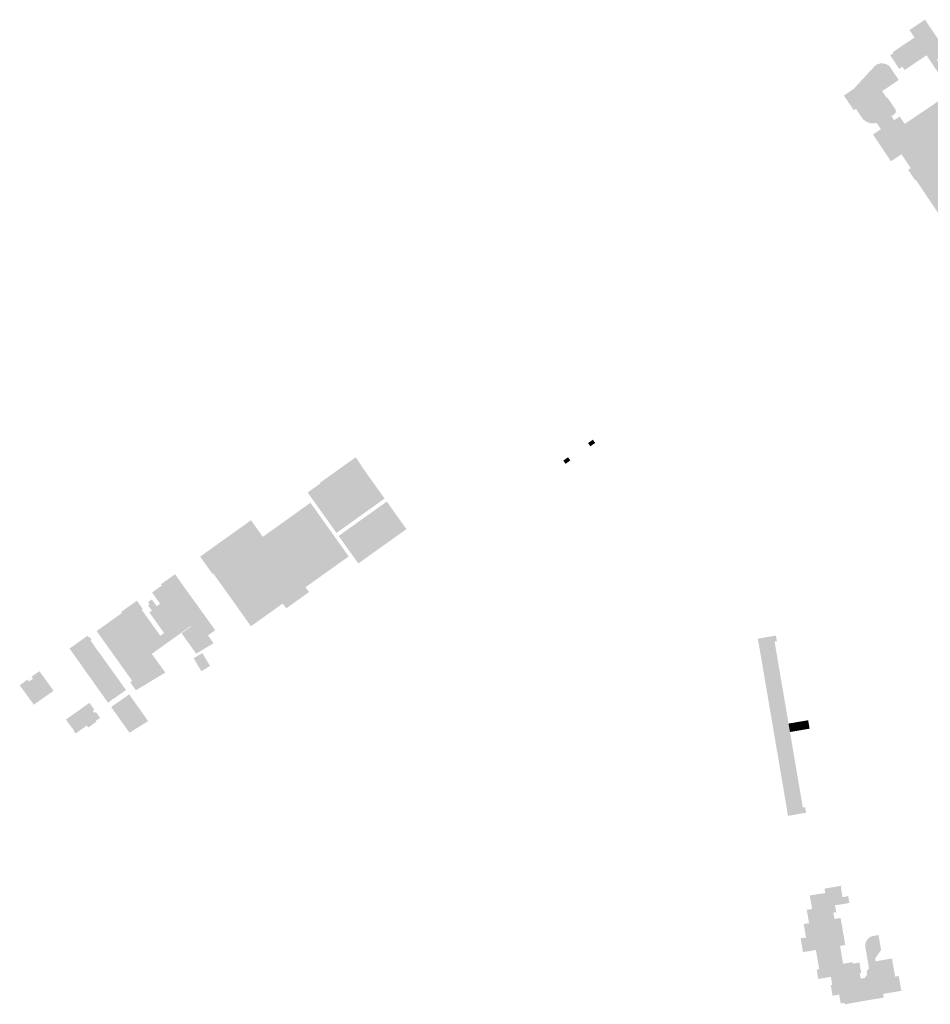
# Model space of a CAD drawing. Header units: inches. Extents: x 83227 to 84672, y 446279 to 447190.
# Tile 1 of 5: x 83227 to 83766, y 446384 to 446966. Entities that reach past the tile are written whole.
import ezdxf

# ---------------------------------------------------------------- set-up
doc = ezdxf.new("R2010")
doc.units = ezdxf.units.IN
doc.header["$MEASUREMENT"] = 0

msp = doc.modelspace()

# ---------------------------------------------------------------- hatches: boundary and pattern name
for points in [[(83789.51, 446891.94), (83818.98, 446848.05), (83818.45, 446847.69), (83805.43, 446838.95), (83813.09, 446827.55), (83813.4, 446827.09), (83812.89, 446826.74), (83809.21, 446824.27), (83809.02, 446824.14), (83806.18, 446822.24), (83803.86, 446820.67), (83803.25, 446820.27), (83800.92, 446818.7), (83800.34, 446818.31), (83798.01, 446816.75), (83796.97, 446816.05), (83795.18, 446814.85), (83757.2, 446871.37), (83756.83, 446871.13), (83753, 446876.83), (83752.56, 446877.48), (83754.05, 446878.48), (83749.41, 446885.44), (83749.2, 446885.75), (83748.58, 446886.68), (83746.98, 446885.6), (83746.02, 446884.96), (83743.29, 446883.13), (83743.18, 446883.05), (83742.35, 446882.49), (83741.83, 446883.28), (83739.91, 446886.14), (83739.3, 446887.05), (83737.38, 446889.91), (83736.76, 446890.84), (83734.84, 446893.7), (83734.2, 446894.66), (83732.29, 446897.51), (83731.74, 446898.33), (83732.57, 446898.89), (83735.41, 446900.8), (83736.33, 446901.42), (83736.34, 446901.43), (83736.42, 446901.48), (83744.26, 446906.77), (83746.69, 446908.42), (83747.51, 446908.97), (83747.73, 446908.66), (83748.07, 446908.15), (83750, 446905.34), (83750.49, 446904.61), (83778.15, 446923.21), (83770.26, 446934.93), (83770.03, 446935.26), (83768.21, 446937.97), (83767.98, 446938.32), (83763.38, 446945.14), (83752.21, 446937.62), (83751.88, 446937.39), (83750.45, 446936.43), (83749.13, 446938.4), (83747.55, 446937.35), (83747.27, 446937.16), (83741.91, 446945.15), (83743.78, 446946.38), (83743.38, 446946.98), (83756.31, 446955.66), (83753.35, 446960.08), (83762.5, 446966.2), (83772.04, 446952.09), (83775.61, 446946.8), (83775.7, 446946.67), (83769.43, 446942.5), (83790.43, 446911.22), (83787.79, 446909.46), (83793.72, 446900.63), (83793.55, 446900.52), (83786.78, 446896.01), (83789.51, 446891.94), (83789.51, 446891.94)], [(83744.31, 446934.52), (83746.97, 446930.56), (83737.16, 446923.96), (83739.97, 446919.78), (83740.38, 446920.05), (83744.94, 446913.29), (83745.04, 446913.12), (83745.12, 446912.95), (83745.18, 446912.78), (83745.23, 446912.59), (83745.27, 446912.41), (83745.29, 446912.22), (83745.29, 446912.03), (83745.27, 446911.84), (83745.24, 446911.65), (83745.19, 446911.47), (83745.13, 446911.29), (83745.05, 446911.12), (83744.96, 446910.96), (83744.85, 446910.8), (83744.73, 446910.65), (83744.6, 446910.52), (83744.45, 446910.4), (83744.3, 446910.29), (83742.62, 446909.2), (83743.62, 446907.71), (83744.26, 446906.77), (83736.42, 446901.48), (83735.79, 446902.42), (83733.92, 446905.19), (83733.25, 446905.04), (83732.58, 446904.94), (83731.89, 446904.9), (83731.21, 446904.92), (83730.53, 446905), (83729.86, 446905.13), (83729.2, 446905.32), (83728.52, 446905.58), (83727.87, 446905.9), (83727.25, 446906.27), (83726.66, 446906.7), (83726.12, 446907.18), (83725.62, 446907.7), (83725.16, 446908.27), (83724.76, 446908.87), (83721.65, 446913.53), (83719.91, 446916.12), (83719.58, 446916.73), (83719.3, 446917.37), (83719.07, 446918.04), (83718.9, 446918.71), (83718.79, 446919.41), (83718.74, 446920.1), (83718.74, 446920.8), (83718.81, 446921.5), (83718.94, 446922.19), (83719.12, 446922.86), (83719.36, 446923.52), (83719.66, 446924.16), (83720.01, 446924.76), (83720.41, 446925.34), (83720.49, 446925.43), (83720.57, 446925.53), (83720.65, 446925.63), (83720.73, 446925.72), (83720.81, 446925.82), (83720.89, 446925.91), (83732.4, 446938.37), (83732.82, 446938.78), (83733.26, 446939.15), (83733.74, 446939.47), (83734.25, 446939.76), (83734.78, 446939.99), (83735.33, 446940.17), (83735.89, 446940.3), (83736.47, 446940.38), (83737.04, 446940.4), (83737.62, 446940.38), (83738.2, 446940.29), (83738.76, 446940.16), (83739.31, 446939.97), (83739.84, 446939.74), (83740.34, 446939.45), (83740.82, 446939.12), (83741.1, 446939.29), (83744.31, 446934.52), (83744.31, 446934.52)], [(83718.74, 446920.1), (83718.79, 446919.41), (83718.9, 446918.71), (83719.07, 446918.04), (83719.3, 446917.37), (83719.58, 446916.73), (83719.91, 446916.12), (83721.65, 446913.53), (83720.39, 446912.68), (83714.51, 446921.44), (83714.76, 446921.59), (83714.79, 446921.54), (83720.41, 446925.34), (83720.01, 446924.76), (83719.66, 446924.16), (83719.36, 446923.52), (83719.12, 446922.86), (83718.94, 446922.19), (83718.81, 446921.5), (83718.74, 446920.8), (83718.74, 446920.1)], [(83566.08, 446717.9), (83567.45, 446716), (83564.61, 446714), (83563.26, 446715.91), (83566.08, 446717.9), (83566.08, 446717.9)], [(83426.09, 446707.07), (83429.16, 446702.76), (83428.99, 446702.64), (83442.91, 446683.12), (83414.45, 446662.82), (83400.85, 446681.88), (83397.42, 446686.7), (83404.92, 446692.05), (83404.66, 446692.42), (83425.79, 446707.49), (83426.09, 446707.07), (83426.09, 446707.07)], [(83552.74, 446705.63), (83549.94, 446703.65), (83548.59, 446705.56), (83551.39, 446707.54), (83552.74, 446705.63), (83552.74, 446705.63)], [(83406.04, 446637.77), (83396.14, 446630.72), (83398.23, 446627.85), (83384.76, 446618.21), (83382.67, 446621.05), (83375.98, 446616.28), (83363.83, 446607.63), (83363.74, 446607.76), (83363.71, 446607.81), (83355.1, 446619.98), (83352.78, 446623.22), (83341.67, 446638.75), (83341.24, 446638.44), (83340.9, 446638.92), (83370.98, 446660.4), (83370.91, 446660.5), (83399.08, 446680.65), (83421.69, 446648.91), (83419.14, 446647.09), (83406.04, 446637.77), (83406.04, 446637.77)], [(83455.82, 446665.06), (83427.36, 446644.76), (83427.17, 446645.02), (83415.73, 446661.03), (83444.22, 446681.35), (83455.82, 446665.06), (83455.82, 446665.06)], [(83370.98, 446660.4), (83340.9, 446638.92), (83338.33, 446642.51), (83333.82, 446648.81), (83363.93, 446670.31), (83370.91, 446660.5), (83370.98, 446660.4), (83370.98, 446660.4)], [(83322.02, 446634.12), (83320.08, 446632.73), (83319.73, 446633.22), (83314.52, 446629.48), (83315.26, 446628.43), (83314.36, 446627.79), (83316.18, 446625.23), (83315.98, 446625.09), (83310.18, 446620.96), (83308.08, 446623.92), (83307.99, 446623.85), (83307.35, 446624.75), (83307.43, 446624.81), (83305.43, 446627.61), (83305.6, 446627.73), (83311.17, 446631.73), (83310.66, 446632.43), (83310.83, 446632.56), (83318.98, 446638.39), (83319.29, 446637.96), (83321.62, 446634.68), (83322.02, 446634.12), (83322.02, 446634.12)], [(83325.66, 446629.05), (83331.85, 446620.44), (83333.13, 446618.68), (83334.54, 446616.72), (83336.84, 446613.53), (83328.49, 446607.53), (83328.3, 446607.79), (83320.69, 446602.35), (83319.07, 446604.63), (83326.42, 446609.87), (83326.74, 446609.43), (83326.99, 446609.62), (83315.98, 446625.09), (83316.18, 446625.23), (83314.36, 446627.79), (83315.26, 446628.43), (83314.52, 446629.48), (83319.73, 446633.22), (83320.08, 446632.73), (83322.02, 446634.12), (83325.63, 446629.03), (83325.66, 446629.05), (83325.66, 446629.05)], [(83315.98, 446625.09), (83326.99, 446609.62), (83326.74, 446609.43), (83326.42, 446609.87), (83319.07, 446604.63), (83318.92, 446604.53), (83308.13, 446619.49), (83310.18, 446620.96), (83315.98, 446625.09)], [(83320.69, 446602.35), (83305.25, 446591.31), (83301.9, 446595.97), (83301.96, 446596.02), (83287.46, 446616.35), (83296.41, 446622.73), (83299.86, 446617.91), (83299.92, 446617.83), (83299.29, 446617.38), (83310.27, 446602.01), (83312.53, 446603.62), (83303.81, 446615.83), (83305.27, 446616.87), (83303.01, 446620.03), (83303.95, 446620.7), (83303.85, 446620.83), (83303.07, 446621.92), (83305.25, 446623.48), (83318.92, 446604.53), (83319.07, 446604.63), (83320.69, 446602.35), (83320.69, 446602.35)], [(83305.25, 446591.31), (83313.16, 446580.31), (83313.2, 446580.25), (83295.88, 446569.79), (83292.44, 446574.58), (83293.61, 446575.4), (83291.21, 446578.8), (83291.05, 446578.68), (83290.87, 446578.94), (83291.02, 446579.05), (83287.43, 446584.08), (83287.28, 446583.97), (83287.1, 446584.22), (83287.26, 446584.33), (83283.66, 446589.36), (83283.51, 446589.25), (83283.33, 446589.49), (83283.49, 446589.6), (83279.89, 446594.64), (83279.74, 446594.53), (83279.56, 446594.77), (83279.72, 446594.88), (83276.12, 446599.92), (83275.97, 446599.81), (83275.88, 446599.94), (83275.78, 446600.07), (83275.93, 446600.17), (83272.62, 446604.82), (83287.57, 446615.46), (83287.11, 446616.1), (83287.46, 446616.35), (83301.96, 446596.02), (83301.9, 446595.97), (83305.25, 446591.31), (83305.25, 446591.31)], [(83342.79, 446605.33), (83338.49, 446602.24), (83341.73, 446597.6), (83335.75, 446593.96), (83335.57, 446593.85), (83331.51, 446591.39), (83331.48, 446591.45), (83322.84, 446603.49), (83328.49, 446607.53), (83336.84, 446613.53), (83336.89, 446613.56), (83337.07, 446613.3), (83337.03, 446613.27), (83338.04, 446611.85), (83342.54, 446605.57), (83342.59, 446605.61), (83342.79, 446605.33), (83342.79, 446605.33)], [(83271.07, 446596.59), (83271.16, 446596.46), (83271.01, 446596.35), (83274.6, 446591.33), (83274.75, 446591.43), (83274.94, 446591.17), (83274.85, 446591.1), (83278.43, 446586.08), (83278.52, 446586.15), (83278.72, 446585.88), (83278.63, 446585.81), (83282.21, 446580.79), (83282.3, 446580.86), (83282.47, 446580.62), (83271.72, 446573), (83271.55, 446573.23), (83271.64, 446573.29), (83268.06, 446578.32), (83267.97, 446578.25), (83267.79, 446578.51), (83267.88, 446578.58), (83264.29, 446583.61), (83264.2, 446583.54), (83264.01, 446583.81), (83264.15, 446583.91), (83260.57, 446588.94), (83260.43, 446588.84), (83260.24, 446589.11), (83260.37, 446589.21), (83256.79, 446594.23), (83256.66, 446594.13), (83256.47, 446594.39), (83267.2, 446602), (83267.39, 446601.74), (83267.3, 446601.67), (83267.79, 446600.99), (83268.37, 446601.4), (83269.64, 446599.61), (83269.07, 446599.2), (83270.88, 446596.65), (83270.98, 446596.72), (83271.07, 446596.59), (83271.07, 446596.59)], [(83673.55, 446598.56), (83682.11, 446548.29), (83682.34, 446546.93), (83690.25, 446500.49), (83691.47, 446500.7), (83691.62, 446500.72), (83691.77, 446499.84), (83692.13, 446497.76), (83692.19, 446497.39), (83691.91, 446497.34), (83691.61, 446497.29), (83687.51, 446496.6), (83683.35, 446495.89), (83681.44, 446495.57), (83680.82, 446499.23), (83680.89, 446499.24), (83664.27, 446596.88), (83664.2, 446596.86), (83663.61, 446600.29), (83674.37, 446602.12), (83674.93, 446598.79), (83674.78, 446598.77), (83673.55, 446598.56), (83673.55, 446598.56)], [(83335.14, 446591.79), (83339.7, 446584.16), (83334.55, 446581.08), (83329.99, 446588.72), (83335.14, 446591.79), (83335.14, 446591.79)], [(83238.92, 446580.92), (83247.14, 446569.46), (83235.48, 446561.28), (83227.11, 446572.77), (83231.79, 446576.1), (83232.6, 446574.96), (83234.94, 446576.62), (83234.12, 446577.76), (83238.8, 446581.09), (83238.92, 446580.92), (83238.92, 446580.92)], [(83282.47, 446580.62), (83282.49, 446580.59), (83282.4, 446580.52), (83285.99, 446575.5), (83286.08, 446575.57), (83286.27, 446575.3), (83286.18, 446575.23), (83289.78, 446570.2), (83289.87, 446570.26), (83290.05, 446570), (83282.9, 446564.92), (83282.84, 446565.01), (83279.78, 446562.84), (83279.58, 446562.7), (83279.65, 446562.61), (83279.29, 446562.36), (83279.11, 446562.62), (83279.2, 446562.69), (83275.61, 446567.73), (83275.52, 446567.66), (83275.33, 446567.92), (83275.42, 446567.99), (83271.83, 446573.03), (83271.74, 446572.97), (83271.72, 446573), (83282.47, 446580.62), (83282.47, 446580.62)], [(83291.84, 446567.38), (83293.68, 446564.79), (83293.78, 446564.86), (83293.97, 446564.59), (83293.87, 446564.52), (83301.23, 446554.18), (83301.32, 446554.25), (83301.51, 446553.98), (83301.49, 446553.97), (83301.42, 446553.91), (83303.09, 446551.56), (83292.02, 446544.71), (83290.82, 446546.4), (83290.73, 446546.34), (83290.53, 446546.61), (83290.62, 446546.67), (83287.05, 446551.7), (83286.96, 446551.64), (83286.77, 446551.91), (83286.86, 446551.97), (83283.28, 446557.01), (83283.19, 446556.94), (83283, 446557.2), (83283.09, 446557.27), (83281.24, 446559.87), (83281.66, 446560.17), (83291.84, 446567.38), (83291.84, 446567.38)], [(83272.52, 446556.48), (83274.66, 446553.47), (83272.14, 446551.77), (83272.47, 446551.26), (83267.72, 446547.79), (83266.82, 446548.92), (83260.38, 446544.36), (83259.98, 446544.85), (83259.74, 446544.71), (83259.15, 446545.6), (83259.35, 446545.76), (83258.1, 446547.6), (83258.04, 446547.53), (83254.48, 446552.53), (83268.18, 446562.21), (83268.35, 446562.34), (83271.22, 446558.31), (83270.35, 446557.68), (83271.28, 446556.4), (83272.15, 446557.01), (83272.4, 446556.65), (83272.52, 446556.48), (83272.52, 446556.48)], [(83688.22, 446549.33), (83688.46, 446547.97), (83688.76, 446546.16), (83682.65, 446545.12), (83682.34, 446546.93), (83682.11, 446548.29), (83681.8, 446550.11), (83687.91, 446551.15), (83688.22, 446549.33)], [(83687.91, 446551.15), (83693.41, 446552.08), (83694.26, 446547.09), (83688.76, 446546.16), (83688.46, 446547.97), (83688.22, 446549.33), (83687.91, 446551.15), (83687.91, 446551.15)], [(83712.59, 446435.25), (83713.11, 446432.22), (83713.15, 446432), (83713.87, 446427.79), (83715.34, 446419.22), (83712.28, 446418.71), (83714.04, 446408.12), (83719.65, 446409.08), (83719.79, 446408.2), (83723.7, 446408.88), (83724.73, 446402.96), (83724.78, 446402.64), (83723.91, 446402.48), (83724.36, 446399.65), (83724.41, 446399.36), (83726.89, 446399.76), (83728.28, 446401.69), (83728.02, 446403.18), (83727.96, 446403.5), (83728.12, 446403.53), (83728.07, 446403.85), (83729.09, 446405.16), (83729.4, 446405.21), (83727.19, 446418.19), (83727.16, 446418.71), (83727.18, 446419.22), (83727.25, 446419.74), (83727.35, 446420.24), (83727.5, 446420.73), (83727.69, 446421.21), (83727.93, 446421.67), (83728.2, 446422.11), (83728.51, 446422.53), (83728.85, 446422.91), (83729.22, 446423.27), (83729.63, 446423.59), (83730.06, 446423.88), (83730.51, 446424.12), (83730.98, 446424.33), (83731.47, 446424.5), (83735.03, 446425.1), (83735.07, 446424.85), (83736.33, 446417.45), (83736.54, 446416.22), (83734.34, 446413.12), (83733.01, 446411.25), (83733.32, 446409.61), (83735.54, 446409.98), (83742.99, 446411.23), (83743.24, 446409.76), (83744.65, 446401.48), (83744.81, 446400.54), (83746.98, 446400.9), (83748.22, 446393.63), (83748.48, 446392.13), (83748.38, 446392.11), (83743.35, 446391.26), (83737.76, 446390.32), (83737.99, 446388.96), (83738.12, 446388.14), (83734.73, 446387.57), (83729.33, 446386.66), (83724.65, 446385.85), (83715.04, 446384.16), (83714.89, 446385.04), (83712.64, 446384.65), (83711.72, 446389.9), (83707.83, 446389.24), (83706.78, 446395.48), (83707.66, 446395.62), (83706.85, 446400.42), (83699.39, 446399.13), (83698.46, 446404.65), (83699.93, 446404.88), (83698.85, 446411.26), (83698.82, 446411.46), (83698.75, 446411.9), (83698.71, 446412.1), (83698.01, 446416.26), (83693.35, 446415.48), (83690.87, 446415.06), (83690.35, 446414.97), (83690.35, 446415.01), (83688.98, 446423.13), (83692.14, 446423.66), (83690.78, 446431.57), (83693.92, 446432.11), (83692.58, 446440.02), (83695.73, 446440.55), (83694.38, 446448.49), (83703.51, 446449.93), (83703.08, 446452.55), (83703.18, 446452.56), (83713.35, 446454.3), (83713.42, 446453.91), (83712.68, 446453.79), (83713.73, 446447.55), (83717.09, 446448.11), (83717.77, 446444.07), (83709.99, 446442.76), (83709.99, 446442.81), (83709.29, 446442.69), (83709.99, 446438.6), (83709.56, 446438.53), (83708.3, 446438.31), (83708.93, 446434.64), (83712.17, 446435.18), (83712.59, 446435.25), (83712.59, 446435.25)]]:
    msp.add_hatch(color=256).paths.add_polyline_path(points, flags=0)

doc.saveas('drawing.dxf')
